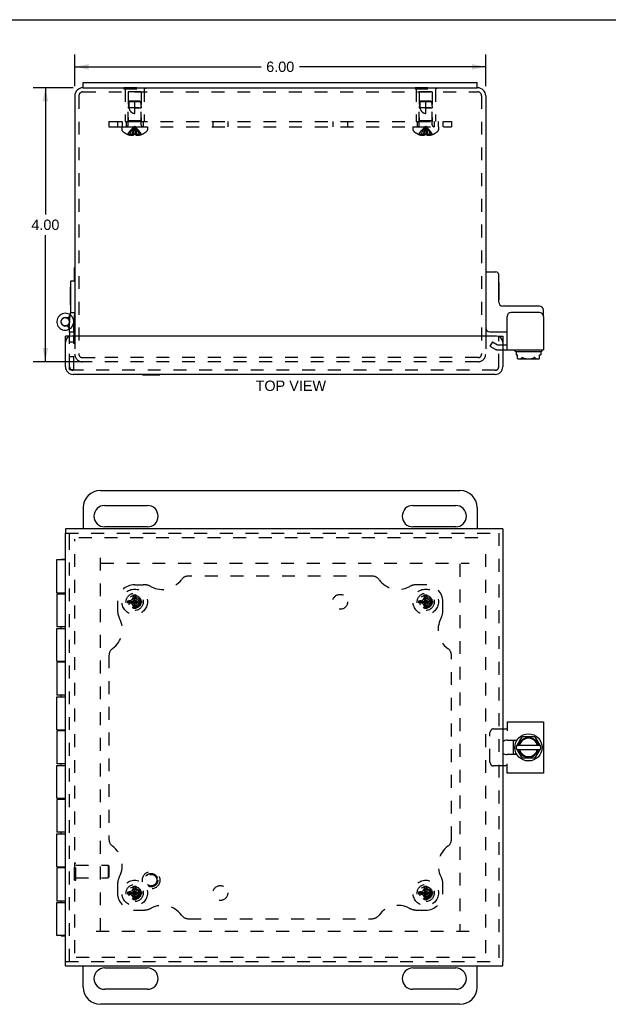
# Model space of a CAD drawing. Header units: inches. Extents: x 0 to 34.2, y 0 to 22.1.
# Tile 3 of 5: x 8.5 to 17.1, y 7.7 to 22.1. Entities that reach past the tile are written whole.
import ezdxf

# ---------------------------------------------------------------- set-up
doc = ezdxf.new("R2010")
doc.units = ezdxf.units.IN
doc.header["$LTSCALE"] = 1.878645
doc.header["$MEASUREMENT"] = 0
doc.linetypes.add('HIDDEN', pattern=[0.2, 0.1, -0.1])
doc.layers.get('0').update_dxf_attribs({"linetype": 'CONTINUOUS'})
for name, color, linetype in [('DEFAULT_2', 8, 'HIDDEN'), ('DIMENSIONS', 7, 'CONTINUOUS'), ('DOOR_ASSEMBLY', 7, 'CONTINUOUS'), ('SUBPANEL', 7, 'CONTINUOUS')]:
    doc.layers.add(name, color=color, linetype=linetype)
doc.styles.get("Standard").update_dxf_attribs({"font": 'arial.ttf'})
doc.dimstyles.new('DIMSTYLE_1', dxfattribs={"dimtxt": 0.150693, "dimasz": 0.200925, "dimexe": 0.09, "dimexo": 0.07, "dimgap": 0.0375, "dimtad": 0, "dimtih": 1, "dimtoh": 1, "dimzin": 4, "dimdsep": 46, "dimtxsty": 'Standard', "dimblk": '_FILLED', "dimblk1": '_FILLED', "dimblk2": '_FILLED', "dimcen": 0.09, "dimadec": 3, "dimazin": 1, "dimtfac": 1, "dimtdec": 3, "dimtofl": 0, "dimtmove": 0, "dimatfit": 3, "dimldrblk": '_FILLED', "dimfxl": 0, "dimtolj": 1, "dimtzin": 4, "dimarcsym": 0})

# ---------------------------------------------------------------- blocks, each defined once
blk = doc.blocks.new('_FILLED')
at = {"color": 0, "linetype": 'ByBlock'}
blk.add_solid([(0, 0), (-1, 0.2), (-1, -0.2)], dxfattribs=at)
blk = doc.blocks.new('*D4')
at = {"layer": 'DIMENSIONS', "color": 2, "linetype": 'Continuous'}
for p, q in [((9.267, 21.109), (8.679, 21.109)), ((8.859, 21.109), (8.859, 19.26)), ((8.859, 17.109), (8.859, 18.958)), ((9.497, 17.109), (8.679, 17.109))]:
    blk.add_line(p, q, dxfattribs=at)
at = {"layer": 'DIMENSIONS', "color": 2, "linetype": 'Continuous', "xscale": 0.2009246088, "yscale": 0.2009246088, "zscale": 0.2009246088}
for p, rotation in [((8.859, 21.109), 90), ((8.859, 17.109), 270)]:
    blk.add_blockref('_FILLED', p, dxfattribs=dict(at, rotation=rotation))
at = {"layer": 'DIMENSIONS', "color": 2, "linetype": 'Continuous', "insert": (8.859, 19.184), "char_height": 0.1507, "width": 0.40951, "attachment_point": 2, "line_spacing_factor": 0.9}
blk.add_mtext('4.00', dxfattribs=at)
blk = doc.blocks.new('*D10')
at = {"layer": 'DIMENSIONS', "color": 2, "linetype": 'Continuous'}
for p, q in [((9.288, 21.13), (9.288, 21.595)), ((15.288, 21.13), (15.288, 21.595)), ((9.288, 21.414), (12.008, 21.414)), ((15.288, 21.414), (12.568, 21.414))]:
    blk.add_line(p, q, dxfattribs=at)
at = {"layer": 'DIMENSIONS', "color": 2, "linetype": 'Continuous', "xscale": 0.2009246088, "yscale": 0.2009246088, "zscale": 0.2009246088, "rotation": 180}
blk.add_blockref('_FILLED', (9.288, 21.414), dxfattribs=at)
at = {"layer": 'DIMENSIONS', "color": 2, "linetype": 'Continuous', "xscale": 0.2009246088, "yscale": 0.2009246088, "zscale": 0.2009246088}
blk.add_blockref('_FILLED', (15.288, 21.414), dxfattribs=at)
at = {"layer": 'DIMENSIONS', "color": 2, "linetype": 'Continuous', "insert": (12.288, 21.49), "char_height": 0.1507, "width": 0.40951, "attachment_point": 2, "line_spacing_factor": 0.9}
blk.add_mtext('6.00', dxfattribs=at)

msp = doc.modelspace()

# ---------------------------------------------------------------- linework, layer by layer
at = {"color": 7, "linetype": 'Continuous'}
for p, q in [((0, 22.102), (34.157, 22.102)), ((9.413, 21.109), (9.413, 21.184)), ((15.163, 21.109), (15.163, 21.184)), ((9.413, 21.109), (15.163, 21.109)), ((9.284, 18.287), (9.284, 18.487)), ((9.284, 18.487), (9.288, 18.487)), ((15.298, 18.421), (15.438, 18.421)), ((15.478, 17.981), (15.478, 18.381)), ((15.483, 18.268), (15.478, 18.268)), ((15.483, 18.012), (15.483, 18.268)), ((15.483, 18.012), (15.478, 18.012)), ((16.072, 17.921), (15.538, 17.921)), ((16.132, 17.769), (16.132, 17.861)), ((15.348, 17.546), (15.601, 17.546)), ((15.538, 17.358), (15.601, 17.358)), ((15.715, 17.269), (15.715, 17.273)), ((15.725, 17.259), (16.101, 17.259)), ((15.734, 17.259), (15.734, 17.21)), ((16.092, 17.259), (16.092, 17.21)), ((16.111, 17.269), (16.111, 17.273)), ((15.734, 17.21), (15.751, 17.21)), ((15.751, 17.157), (15.751, 17.21)), ((16.054, 17.149), (15.772, 17.149)), ((16.075, 17.21), (16.092, 17.21)), ((16.075, 17.157), (16.075, 17.21)), ((9.663, 15.23), (14.913, 15.23)), ((9.413, 14.98), (9.413, 14.668)), ((9.725, 15.012), (10.35, 15.012)), ((14.225, 15.012), (14.85, 15.012)), ((15.163, 14.98), (15.163, 14.668)), ((10.35, 14.699), (9.725, 14.699)), ((14.85, 14.699), (14.225, 14.699)), ((15.694, 11.375), (15.694, 11.585)), ((15.735, 11.485), (15.82, 11.632)), ((15.751, 11.512), (16.075, 11.512)), ((15.828, 11.637), (15.997, 11.637)), ((16.006, 11.632), (16.091, 11.485)), ((15.82, 11.329), (15.735, 11.475)), ((15.751, 11.448), (16.075, 11.448)), ((16.091, 11.475), (16.006, 11.329)), ((15.997, 11.324), (15.828, 11.324)), ((9.413, 7.98), (9.413, 8.293)), ((9.725, 8.262), (10.35, 8.262)), ((14.225, 8.262), (14.85, 8.262)), ((15.163, 7.98), (15.163, 8.293)), ((10.35, 7.949), (9.725, 7.949)), ((14.85, 7.949), (14.225, 7.949)), ((14.913, 7.73), (9.663, 7.73))]:
    msp.add_line(p, q, dxfattribs=at)
at = {"color": 3, "linetype": 'Continuous'}
for p, q in [((9.413, 21.184), (15.163, 21.184)), ((9.288, 20.989), (9.288, 17.484)), ((9.413, 21.109), (9.408, 21.109)), ((15.168, 21.109), (15.163, 21.109)), ((15.288, 20.989), (15.288, 17.484)), ((16.072, 17.829), (15.661, 17.829)), ((15.601, 17.283), (15.601, 17.769)), ((16.132, 17.769), (16.132, 17.283)), ((15.538, 17.283), (16.132, 17.283)), ((15.601, 11.855), (16.132, 11.855)), ((15.601, 11.855), (15.601, 11.72)), ((16.132, 11.855), (16.132, 11.105)), ((15.538, 11.752), (15.601, 11.752)), ((15.603, 11.585), (15.745, 11.585)), ((15.745, 11.375), (15.603, 11.375)), ((15.601, 11.105), (15.601, 11.24)), ((15.601, 11.209), (15.538, 11.209)), ((16.132, 11.105), (15.601, 11.105))]:
    msp.add_line(p, q, dxfattribs=at)
at = {"color": 7, "linetype": 'Continuous'}
for points in [[(15.751, 17.157), (15.753, 17.156), (15.755, 17.155), (15.758, 17.155), (15.76, 17.154), (15.762, 17.154), (15.765, 17.153), (15.767, 17.153), (15.77, 17.153), (15.772, 17.153), (15.775, 17.152), (15.777, 17.152), (15.78, 17.152), (15.782, 17.153), (15.785, 17.153), (15.788, 17.153), (15.79, 17.153), (15.793, 17.154), (15.795, 17.154), (15.798, 17.155), (15.8, 17.156), (15.803, 17.157), (15.806, 17.158), (15.808, 17.159), (15.81, 17.161), (15.813, 17.162), (15.815, 17.164), (15.817, 17.166), (15.82, 17.169)], [(15.751, 17.157), (15.752, 17.156), (15.754, 17.155), (15.756, 17.154), (15.759, 17.153), (15.761, 17.152), (15.763, 17.151), (15.765, 17.15), (15.767, 17.15), (15.77, 17.149), (15.772, 17.149)], [(15.82, 17.169), (15.82, 17.17), (15.821, 17.17), (15.822, 17.17), (15.822, 17.171), (15.823, 17.171), (15.824, 17.171), (15.825, 17.17), (15.826, 17.17), (15.827, 17.17), (15.828, 17.169)], [(15.828, 17.169), (15.833, 17.166), (15.837, 17.164), (15.842, 17.162), (15.847, 17.16), (15.852, 17.159), (15.857, 17.158), (15.862, 17.156), (15.868, 17.156), (15.873, 17.155), (15.878, 17.154), (15.884, 17.154), (15.889, 17.153), (15.895, 17.153), (15.9, 17.153), (15.905, 17.152), (15.911, 17.152), (15.916, 17.152), (15.921, 17.152), (15.926, 17.153), (15.931, 17.153), (15.936, 17.153), (15.941, 17.153), (15.946, 17.154), (15.951, 17.154), (15.955, 17.155), (15.96, 17.156), (15.965, 17.157), (15.97, 17.158), (15.974, 17.159), (15.979, 17.161), (15.984, 17.162), (15.988, 17.164), (15.993, 17.166), (15.997, 17.169)], [(16.006, 17.169), (16.005, 17.17), (16.005, 17.17), (16.004, 17.17), (16.003, 17.171), (16.002, 17.171), (16.001, 17.171), (16.001, 17.17), (15.999, 17.17), (15.998, 17.17), (15.997, 17.169)], [(16.006, 17.169), (16.008, 17.166), (16.01, 17.164), (16.013, 17.162), (16.016, 17.16), (16.018, 17.159), (16.021, 17.157), (16.025, 17.156), (16.028, 17.155), (16.032, 17.154), (16.036, 17.153), (16.04, 17.153), (16.044, 17.152), (16.048, 17.152), (16.052, 17.152), (16.056, 17.153), (16.061, 17.153), (16.064, 17.154), (16.068, 17.155), (16.072, 17.156), (16.075, 17.157)], [(16.054, 17.149), (16.058, 17.15), (16.061, 17.151), (16.065, 17.152), (16.068, 17.153), (16.072, 17.155), (16.075, 17.157)]]:
    msp.add_lwpolyline(points, dxfattribs=at)
msp.add_circle((15.913, 11.48), 0.198, dxfattribs=at)
at = {"color": 3, "linetype": 'Continuous'}
for centre, radius, start, end in [((9.408, 20.989), 0.12, 90, 180), ((15.168, 20.989), 0.12, 0, 90), ((15.661, 17.769), 0.06, 90, 180), ((16.072, 17.769), 0.06, 0, 90), ((15.603, 11.48), 0.105, 90, 128.2859), ((15.603, 11.48), 0.105, 231.7141, 270)]:
    msp.add_arc(centre, radius, start, end, dxfattribs=at)
at = {"color": 7, "linetype": 'Continuous'}
for centre, radius, start, end in [((15.298, 18.411), 0.01, 90, 180), ((15.438, 18.381), 0.04, 0, 90), ((15.538, 17.981), 0.06, 180, 270), ((16.072, 17.861), 0.06, 0, 90), ((15.348, 17.606), 0.06, 180, 270), ((15.725, 17.273), 0.01, 90, 180), ((15.725, 17.269), 0.01, 180, 270), ((16.101, 17.273), 0.01, 0, 90), ((16.101, 17.269), 0.01, 270, 360), ((9.663, 14.98), 0.25, 90, 180), ((14.913, 14.98), 0.25, 0, 90), ((9.725, 14.855), 0.156, 90, 270), ((10.35, 14.855), 0.156, 270, 90), ((14.225, 14.855), 0.156, 90, 270), ((14.85, 14.855), 0.156, 270, 90), ((15.913, 11.48), 0.234, 153.3658, 158.9605), ((15.913, 11.48), 0.144, 12.7971, 167.2029), ((15.913, 11.48), 0.133, 13.922, 166.078), ((15.828, 11.627), 0.01, 90, 150), ((15.997, 11.627), 0.01, 30, 90), ((15.913, 11.48), 0.234, 201.0395, 206.6342), ((15.744, 11.48), 0.01, 150, 210), ((15.913, 11.48), 0.144, 192.7971, 347.2029), ((15.913, 11.48), 0.133, 193.922, 346.078), ((16.082, 11.48), 0.01, 330, 30), ((15.828, 11.334), 0.01, 210, 270), ((15.997, 11.334), 0.01, 270, 330), ((9.725, 8.105), 0.156, 90, 270), ((10.35, 8.105), 0.156, 270, 90), ((14.225, 8.105), 0.156, 90, 270), ((14.85, 8.105), 0.156, 270, 90), ((9.663, 7.98), 0.25, 180, 270), ((14.913, 7.98), 0.25, 270, 360)]:
    msp.add_arc(centre, radius, start, end, dxfattribs=at)
at = {"layer": 'DEFAULT_2', "color": 8, "linetype": 'HIDDEN'}
for p, q in [((9.348, 20.989), (9.348, 17.221)), ((9.408, 21.049), (15.168, 21.049)), ((10.007, 21.114), (10.007, 21.093)), ((10.007, 21.114), (10.319, 21.114)), ((10.007, 21.093), (10.319, 21.093)), ((10.023, 21.093), (10.023, 20.614)), ((10.068, 21.051), (10.068, 20.624)), ((10.258, 21.051), (10.068, 21.051)), ((10.163, 21.114), (10.163, 21.093)), ((10.258, 21.051), (10.258, 20.624)), ((10.303, 21.093), (10.303, 20.614)), ((10.319, 21.114), (10.319, 21.093)), ((14.257, 21.114), (14.257, 21.093)), ((14.257, 21.114), (14.569, 21.114)), ((14.257, 21.093), (14.569, 21.093)), ((14.273, 21.093), (14.273, 20.614)), ((14.318, 21.051), (14.318, 20.624)), ((14.508, 21.051), (14.318, 21.051)), ((14.413, 21.114), (14.413, 21.093)), ((14.508, 21.051), (14.508, 20.624)), ((14.553, 21.093), (14.553, 20.614)), ((14.569, 21.114), (14.569, 21.093)), ((15.228, 20.989), (15.228, 17.221)), ((10.078, 20.904), (10.069, 20.814)), ((10.089, 20.914), (10.078, 20.904)), ((10.248, 20.904), (10.078, 20.904)), ((10.237, 20.914), (10.089, 20.914)), ((10.163, 20.734), (10.163, 20.914)), ((10.237, 20.914), (10.248, 20.904)), ((10.248, 20.904), (10.257, 20.814)), ((14.328, 20.904), (14.319, 20.814)), ((14.339, 20.914), (14.328, 20.904)), ((14.498, 20.904), (14.328, 20.904)), ((14.487, 20.914), (14.339, 20.914)), ((14.413, 20.734), (14.413, 20.914)), ((14.487, 20.914), (14.498, 20.904)), ((14.498, 20.904), (14.507, 20.814)), ((10.069, 20.567), (10.069, 20.814)), ((10.069, 20.814), (10.091, 20.814)), ((10.069, 20.814), (10.069, 20.814)), ((10.163, 20.814), (10.257, 20.814)), ((10.251, 20.814), (10.248, 20.814)), ((10.257, 20.814), (10.256, 20.814)), ((10.257, 20.567), (10.257, 20.814)), ((14.319, 20.567), (14.319, 20.814)), ((14.319, 20.814), (14.329, 20.814)), ((14.319, 20.814), (14.319, 20.814)), ((14.352, 20.814), (14.327, 20.814)), ((14.413, 20.814), (14.507, 20.814)), ((14.485, 20.814), (14.479, 20.814)), ((14.507, 20.814), (14.506, 20.814)), ((14.507, 20.567), (14.507, 20.814)), ((10.023, 20.614), (10.303, 20.614)), ((10.068, 20.624), (10.058, 20.614)), ((10.258, 20.624), (10.068, 20.624)), ((10.258, 20.624), (10.268, 20.614)), ((14.273, 20.614), (14.553, 20.614)), ((14.318, 20.624), (14.308, 20.614)), ((14.508, 20.624), (14.318, 20.624)), ((14.508, 20.624), (14.518, 20.614)), ((9.976, 20.539), (9.976, 20.492)), ((9.976, 20.539), (10.349, 20.539)), ((10.064, 20.426), (10.063, 20.426)), ((10.065, 20.426), (10.064, 20.426)), ((10.147, 20.426), (10.065, 20.426)), ((10.094, 20.426), (10.094, 20.415)), ((10.128, 20.426), (10.128, 20.411)), ((10.147, 20.426), (10.149, 20.448)), ((10.147, 20.426), (10.147, 20.426)), ((10.147, 20.426), (10.147, 20.415)), ((10.171, 20.49), (10.169, 20.511)), ((10.174, 20.469), (10.171, 20.49)), ((10.176, 20.448), (10.174, 20.469)), ((10.178, 20.426), (10.176, 20.448)), ((10.178, 20.426), (10.178, 20.426)), ((10.178, 20.426), (10.178, 20.415)), ((10.261, 20.426), (10.178, 20.426)), ((10.198, 20.426), (10.198, 20.411)), ((10.231, 20.426), (10.231, 20.415)), ((10.261, 20.426), (10.262, 20.426)), ((10.262, 20.426), (10.262, 20.426)), ((10.349, 20.539), (10.349, 20.492)), ((14.226, 20.539), (14.226, 20.492)), ((14.226, 20.539), (14.599, 20.539)), ((14.314, 20.426), (14.313, 20.426)), ((14.315, 20.426), (14.314, 20.426)), ((14.397, 20.426), (14.315, 20.426)), ((14.344, 20.426), (14.344, 20.415)), ((14.378, 20.426), (14.378, 20.411)), ((14.397, 20.426), (14.399, 20.448)), ((14.397, 20.426), (14.397, 20.426)), ((14.397, 20.426), (14.402, 20.426)), ((14.397, 20.426), (14.397, 20.415)), ((14.408, 20.426), (14.402, 20.426)), ((14.408, 20.426), (14.413, 20.426)), ((14.421, 20.49), (14.419, 20.511)), ((14.424, 20.469), (14.421, 20.49)), ((14.423, 20.426), (14.428, 20.426)), ((14.426, 20.448), (14.424, 20.469)), ((14.428, 20.426), (14.426, 20.448)), ((14.511, 20.426), (14.428, 20.426)), ((14.428, 20.426), (14.428, 20.426)), ((14.428, 20.426), (14.428, 20.415)), ((14.448, 20.426), (14.448, 20.411)), ((14.481, 20.426), (14.481, 20.415)), ((14.512, 20.426), (14.511, 20.426)), ((14.512, 20.426), (14.512, 20.426)), ((14.599, 20.539), (14.599, 20.492)), ((9.288, 17.484), (9.288, 17.221)), ((15.288, 17.484), (15.288, 17.221)), ((15.388, 17.401), (15.351, 17.336)), ((15.388, 17.401), (15.462, 17.358)), ((15.351, 17.336), (15.425, 17.293)), ((15.462, 17.358), (15.538, 17.358)), ((15.462, 17.283), (15.538, 17.283)), ((9.4, 17.169), (9.638, 17.169)), ((15.176, 17.109), (9.4, 17.109)), ((15.176, 17.169), (9.638, 17.169)), ((9.288, 8.478), (9.288, 14.521)), ((9.348, 14.543), (15.266, 14.543)), ((15.288, 8.478), (15.288, 14.483)), ((9.663, 8.801), (9.663, 14.304)), ((9.671, 14.168), (15.049, 14.168)), ((14.913, 14.16), (14.913, 8.801)), ((10.128, 13.64), (10.147, 13.674)), ((10.147, 13.506), (10.178, 13.705)), ((10.147, 13.704), (10.147, 13.705)), ((10.178, 13.506), (10.147, 13.705)), ((10.147, 13.674), (10.147, 13.704)), ((10.147, 13.537), (10.178, 13.674)), ((10.178, 13.537), (10.147, 13.674)), ((10.178, 13.705), (10.178, 13.704)), ((10.178, 13.704), (10.178, 13.674)), ((10.178, 13.674), (10.198, 13.64)), ((14.378, 13.64), (14.397, 13.674)), ((14.397, 13.704), (14.397, 13.705)), ((14.397, 13.506), (14.428, 13.705)), ((14.428, 13.506), (14.397, 13.705)), ((14.397, 13.674), (14.397, 13.704)), ((14.397, 13.537), (14.428, 13.674)), ((14.428, 13.537), (14.397, 13.674)), ((14.428, 13.705), (14.428, 13.704)), ((14.428, 13.704), (14.428, 13.674)), ((14.428, 13.674), (14.448, 13.64)), ((10.064, 13.621), (10.262, 13.59)), ((10.064, 13.621), (10.065, 13.621)), ((10.064, 13.59), (10.262, 13.621)), ((10.065, 13.59), (10.064, 13.59)), ((10.065, 13.621), (10.094, 13.621)), ((10.094, 13.59), (10.065, 13.59)), ((10.163, 13.605), (10.089, 13.605)), ((10.094, 13.621), (10.128, 13.64)), ((10.094, 13.621), (10.231, 13.59)), ((10.094, 13.59), (10.231, 13.621)), ((10.128, 13.57), (10.094, 13.59)), ((10.128, 13.57), (10.198, 13.64)), ((10.198, 13.57), (10.128, 13.64)), ((10.147, 13.537), (10.128, 13.57)), ((10.147, 13.507), (10.147, 13.537)), ((10.163, 13.511), (10.163, 13.605)), ((10.198, 13.57), (10.178, 13.537)), ((10.178, 13.537), (10.178, 13.507)), ((10.198, 13.64), (10.231, 13.621)), ((10.231, 13.59), (10.198, 13.57)), ((10.231, 13.621), (10.261, 13.621)), ((10.261, 13.59), (10.231, 13.59)), ((10.261, 13.621), (10.262, 13.621)), ((10.262, 13.59), (10.261, 13.59)), ((14.314, 13.59), (14.512, 13.621)), ((14.314, 13.621), (14.315, 13.621)), ((14.314, 13.621), (14.512, 13.59)), ((14.315, 13.59), (14.314, 13.59)), ((14.315, 13.621), (14.344, 13.621)), ((14.344, 13.59), (14.315, 13.59)), ((14.413, 13.605), (14.339, 13.605)), ((14.344, 13.621), (14.378, 13.64)), ((14.344, 13.59), (14.481, 13.621)), ((14.344, 13.621), (14.481, 13.59)), ((14.378, 13.57), (14.344, 13.59)), ((14.378, 13.57), (14.448, 13.64)), ((14.448, 13.57), (14.378, 13.64)), ((14.397, 13.537), (14.378, 13.57)), ((14.397, 13.507), (14.397, 13.537)), ((14.413, 13.511), (14.413, 13.605)), ((14.448, 13.57), (14.428, 13.537)), ((14.428, 13.537), (14.428, 13.507)), ((14.448, 13.64), (14.481, 13.621)), ((14.481, 13.59), (14.448, 13.57)), ((14.481, 13.621), (14.511, 13.621)), ((14.511, 13.59), (14.481, 13.59)), ((14.511, 13.621), (14.512, 13.621)), ((14.512, 13.59), (14.511, 13.59)), ((10.147, 13.506), (10.147, 13.507)), ((10.178, 13.507), (10.178, 13.506)), ((14.397, 13.506), (14.397, 13.507)), ((14.428, 13.507), (14.428, 13.506)), ((15.351, 11.269), (15.351, 11.692)), ((15.403, 11.752), (15.538, 11.752)), ((15.538, 11.209), (15.403, 11.209)), ((9.284, 9.54), (9.284, 9.796)), ((9.284, 9.796), (9.302, 9.796)), ((9.302, 9.54), (9.302, 9.796)), ((9.302, 9.762), (9.774, 9.762)), ((9.784, 9.752), (9.774, 9.762)), ((9.774, 9.762), (9.774, 9.574)), ((9.784, 9.752), (9.784, 9.584)), ((9.284, 9.54), (9.302, 9.54)), ((9.302, 9.574), (9.774, 9.574)), ((9.784, 9.584), (9.774, 9.574)), ((10.064, 9.371), (10.262, 9.34)), ((10.064, 9.34), (10.262, 9.371)), ((10.064, 9.371), (10.065, 9.371)), ((10.065, 9.371), (10.094, 9.371)), ((10.163, 9.355), (10.089, 9.355)), ((10.094, 9.371), (10.128, 9.39)), ((10.094, 9.371), (10.231, 9.34)), ((10.094, 9.34), (10.231, 9.371)), ((10.128, 9.39), (10.147, 9.424)), ((10.198, 9.32), (10.128, 9.39)), ((10.128, 9.32), (10.198, 9.39)), ((10.178, 9.256), (10.147, 9.455)), ((10.147, 9.454), (10.147, 9.455)), ((10.147, 9.256), (10.178, 9.455)), ((10.147, 9.424), (10.147, 9.454)), ((10.178, 9.287), (10.147, 9.424)), ((10.147, 9.287), (10.178, 9.424)), ((10.163, 9.261), (10.163, 9.355)), ((10.178, 9.455), (10.178, 9.454)), ((10.178, 9.454), (10.178, 9.424)), ((10.178, 9.424), (10.198, 9.39)), ((10.198, 9.39), (10.231, 9.371)), ((10.231, 9.371), (10.261, 9.371)), ((10.261, 9.371), (10.262, 9.371)), ((14.314, 9.34), (14.512, 9.371)), ((14.314, 9.371), (14.315, 9.371)), ((14.314, 9.371), (14.512, 9.34)), ((14.315, 9.371), (14.344, 9.371)), ((14.413, 9.355), (14.339, 9.355)), ((14.344, 9.371), (14.378, 9.39)), ((14.344, 9.34), (14.481, 9.371)), ((14.344, 9.371), (14.481, 9.34)), ((14.378, 9.39), (14.397, 9.424)), ((14.378, 9.39), (14.448, 9.32)), ((14.378, 9.32), (14.448, 9.39)), ((14.428, 9.256), (14.397, 9.455)), ((14.397, 9.454), (14.397, 9.455)), ((14.397, 9.256), (14.428, 9.455)), ((14.397, 9.424), (14.397, 9.454)), ((14.428, 9.287), (14.397, 9.424)), ((14.397, 9.287), (14.428, 9.424)), ((14.413, 9.261), (14.413, 9.355)), ((14.428, 9.455), (14.428, 9.454)), ((14.428, 9.454), (14.428, 9.424)), ((14.428, 9.424), (14.448, 9.39)), ((14.448, 9.39), (14.481, 9.371)), ((14.481, 9.371), (14.511, 9.371)), ((14.511, 9.371), (14.512, 9.371)), ((10.065, 9.34), (10.064, 9.34)), ((10.094, 9.34), (10.065, 9.34)), ((10.128, 9.32), (10.094, 9.34)), ((10.147, 9.287), (10.128, 9.32)), ((10.147, 9.257), (10.147, 9.287)), ((10.147, 9.256), (10.147, 9.257)), ((10.198, 9.32), (10.178, 9.287)), ((10.178, 9.287), (10.178, 9.257)), ((10.178, 9.257), (10.178, 9.256)), ((10.231, 9.34), (10.198, 9.32)), ((10.261, 9.34), (10.231, 9.34)), ((10.262, 9.34), (10.261, 9.34)), ((14.315, 9.34), (14.314, 9.34)), ((14.344, 9.34), (14.315, 9.34)), ((14.378, 9.32), (14.344, 9.34)), ((14.397, 9.287), (14.378, 9.32)), ((14.397, 9.257), (14.397, 9.287)), ((14.397, 9.256), (14.397, 9.257)), ((14.448, 9.32), (14.428, 9.287)), ((14.428, 9.287), (14.428, 9.257)), ((14.428, 9.257), (14.428, 9.256)), ((14.481, 9.34), (14.448, 9.32)), ((14.511, 9.34), (14.481, 9.34)), ((14.512, 9.34), (14.511, 9.34)), ((15.049, 8.793), (9.527, 8.793)), ((9.31, 8.418), (15.266, 8.418))]:
    msp.add_line(p, q, dxfattribs=at)
for points in [[(10.078, 20.904), (10.077, 20.892), (10.076, 20.881), (10.076, 20.869), (10.076, 20.857), (10.076, 20.846), (10.076, 20.835), (10.077, 20.824), (10.079, 20.814)], [(10.078, 20.904), (10.081, 20.907), (10.084, 20.909), (10.086, 20.912)], [(14.328, 20.904), (14.327, 20.892), (14.326, 20.881), (14.326, 20.869), (14.326, 20.857), (14.326, 20.846), (14.326, 20.835), (14.327, 20.824), (14.329, 20.814)], [(14.328, 20.904), (14.331, 20.907), (14.334, 20.909), (14.336, 20.912)], [(10.079, 20.814), (10.081, 20.806), (10.083, 20.8), (10.086, 20.793), (10.088, 20.787), (10.091, 20.782), (10.094, 20.776), (10.097, 20.772), (10.1, 20.767), (10.103, 20.763), (10.106, 20.76), (10.109, 20.757), (10.112, 20.754), (10.116, 20.751), (10.119, 20.748), (10.122, 20.746), (10.125, 20.744), (10.129, 20.742), (10.132, 20.741), (10.136, 20.739), (10.139, 20.738), (10.143, 20.737), (10.147, 20.736), (10.151, 20.735), (10.155, 20.734), (10.159, 20.734), (10.163, 20.734)], [(10.223, 20.814), (10.109, 20.814), (10.102, 20.814), (10.096, 20.814), (10.091, 20.814)], [(14.329, 20.814), (14.331, 20.806), (14.333, 20.8), (14.336, 20.793), (14.338, 20.787), (14.341, 20.782), (14.344, 20.776), (14.347, 20.772), (14.35, 20.767), (14.353, 20.763), (14.356, 20.76), (14.359, 20.757), (14.362, 20.754), (14.366, 20.751), (14.369, 20.748), (14.372, 20.746), (14.375, 20.744), (14.379, 20.742), (14.382, 20.741), (14.386, 20.739), (14.389, 20.738), (14.393, 20.737), (14.397, 20.736), (14.401, 20.735), (14.405, 20.734), (14.409, 20.734), (14.413, 20.734)], [(14.473, 20.814), (14.467, 20.814), (14.352, 20.814)], [(10.064, 20.426), (10.077, 20.448), (10.092, 20.469), (10.108, 20.49), (10.125, 20.511), (10.143, 20.53), (10.163, 20.55)], [(10.094, 20.426), (10.104, 20.448), (10.114, 20.469), (10.125, 20.49), (10.137, 20.511), (10.149, 20.53), (10.163, 20.55)], [(10.128, 20.411), (10.124, 20.411), (10.12, 20.411), (10.116, 20.412), (10.112, 20.412), (10.107, 20.413), (10.103, 20.414), (10.099, 20.414), (10.094, 20.415)], [(10.128, 20.426), (10.133, 20.448), (10.138, 20.469), (10.144, 20.49), (10.15, 20.511), (10.156, 20.53), (10.163, 20.55)], [(10.147, 20.415), (10.145, 20.415), (10.142, 20.414), (10.14, 20.413), (10.138, 20.412), (10.135, 20.412), (10.133, 20.411), (10.13, 20.411), (10.128, 20.411)], [(10.178, 20.426), (10.173, 20.426), (10.168, 20.426), (10.163, 20.426), (10.158, 20.426), (10.152, 20.426), (10.147, 20.426)], [(10.149, 20.448), (10.152, 20.469), (10.154, 20.49), (10.157, 20.511), (10.16, 20.53), (10.163, 20.55)], [(10.152, 20.469), (10.154, 20.49), (10.157, 20.511), (10.16, 20.53), (10.163, 20.55)], [(10.169, 20.511), (10.166, 20.53), (10.163, 20.55)], [(10.169, 20.511), (10.166, 20.53), (10.163, 20.55)], [(10.198, 20.426), (10.193, 20.448), (10.188, 20.469), (10.182, 20.49), (10.176, 20.511), (10.17, 20.53), (10.163, 20.55)], [(10.231, 20.426), (10.222, 20.448), (10.212, 20.469), (10.201, 20.49), (10.189, 20.511), (10.176, 20.53), (10.163, 20.55)], [(10.262, 20.426), (10.248, 20.448), (10.234, 20.469), (10.218, 20.49), (10.2, 20.511), (10.182, 20.53), (10.163, 20.55)], [(10.198, 20.411), (10.195, 20.411), (10.193, 20.411), (10.19, 20.412), (10.188, 20.412), (10.186, 20.413), (10.183, 20.414), (10.181, 20.415), (10.178, 20.415)], [(10.231, 20.415), (10.227, 20.414), (10.222, 20.414), (10.218, 20.413), (10.214, 20.412), (10.21, 20.412), (10.206, 20.411), (10.202, 20.411), (10.198, 20.411)], [(14.314, 20.426), (14.327, 20.448), (14.342, 20.469), (14.358, 20.49), (14.375, 20.511), (14.393, 20.53), (14.413, 20.55)], [(14.344, 20.426), (14.354, 20.448), (14.364, 20.469), (14.375, 20.49), (14.387, 20.511), (14.399, 20.53), (14.413, 20.55)], [(14.378, 20.411), (14.374, 20.411), (14.37, 20.411), (14.366, 20.412), (14.362, 20.412), (14.357, 20.413), (14.353, 20.414), (14.349, 20.414), (14.344, 20.415)], [(14.378, 20.426), (14.383, 20.448), (14.388, 20.469), (14.394, 20.49), (14.4, 20.511), (14.406, 20.53), (14.413, 20.55)], [(14.397, 20.415), (14.395, 20.415), (14.392, 20.414), (14.39, 20.413), (14.388, 20.412), (14.385, 20.412), (14.383, 20.411), (14.38, 20.411), (14.378, 20.411)], [(14.399, 20.448), (14.402, 20.469), (14.404, 20.49), (14.407, 20.511), (14.41, 20.53), (14.413, 20.55)], [(14.402, 20.469), (14.404, 20.49), (14.407, 20.511), (14.41, 20.53), (14.413, 20.55)], [(14.448, 20.426), (14.443, 20.448), (14.438, 20.469), (14.432, 20.49), (14.426, 20.511), (14.42, 20.53), (14.413, 20.55)], [(14.419, 20.511), (14.416, 20.53), (14.413, 20.55)], [(14.419, 20.511), (14.416, 20.53), (14.413, 20.55)], [(14.512, 20.426), (14.498, 20.448), (14.484, 20.469), (14.468, 20.49), (14.45, 20.511), (14.432, 20.53), (14.413, 20.55)], [(14.481, 20.426), (14.472, 20.448), (14.462, 20.469), (14.451, 20.49), (14.439, 20.511), (14.426, 20.53), (14.413, 20.55)], [(14.423, 20.426), (14.418, 20.426), (14.413, 20.426)], [(14.448, 20.411), (14.445, 20.411), (14.443, 20.411), (14.44, 20.412), (14.438, 20.412), (14.436, 20.413), (14.433, 20.414), (14.431, 20.415), (14.428, 20.415)], [(14.481, 20.415), (14.477, 20.414), (14.472, 20.414), (14.468, 20.413), (14.464, 20.412), (14.46, 20.412), (14.456, 20.411), (14.452, 20.411), (14.448, 20.411)], [(10.147, 13.705), (10.152, 13.705), (10.158, 13.705), (10.163, 13.705), (10.168, 13.705), (10.173, 13.705), (10.178, 13.705)], [(14.397, 13.705), (14.402, 13.705), (14.408, 13.705), (14.413, 13.705), (14.418, 13.705), (14.423, 13.705), (14.428, 13.705)], [(10.063, 13.605), (10.063, 13.608), (10.063, 13.611), (10.063, 13.613), (10.063, 13.616), (10.063, 13.618), (10.064, 13.621)], [(10.064, 13.59), (10.063, 13.592), (10.063, 13.595), (10.063, 13.598), (10.063, 13.6), (10.063, 13.603), (10.063, 13.605)], [(10.078, 13.602), (10.077, 13.598), (10.076, 13.594), (10.076, 13.589), (10.076, 13.584), (10.076, 13.579), (10.076, 13.574), (10.077, 13.569), (10.079, 13.563)], [(10.078, 13.602), (10.081, 13.603), (10.084, 13.604), (10.086, 13.605), (10.089, 13.605)], [(10.262, 13.621), (10.262, 13.618), (10.262, 13.616), (10.262, 13.613), (10.262, 13.611), (10.262, 13.608), (10.262, 13.605)], [(10.262, 13.605), (10.262, 13.603), (10.262, 13.6), (10.262, 13.598), (10.262, 13.595), (10.262, 13.592), (10.262, 13.59)], [(14.313, 13.605), (14.313, 13.608), (14.313, 13.611), (14.313, 13.613), (14.313, 13.616), (14.313, 13.618), (14.314, 13.621)], [(14.314, 13.59), (14.313, 13.592), (14.313, 13.595), (14.313, 13.598), (14.313, 13.6), (14.313, 13.603), (14.313, 13.605)], [(14.328, 13.602), (14.327, 13.598), (14.326, 13.594), (14.326, 13.589), (14.326, 13.584), (14.326, 13.579), (14.326, 13.574), (14.327, 13.569), (14.329, 13.563)], [(14.328, 13.602), (14.331, 13.603), (14.334, 13.604), (14.336, 13.605), (14.339, 13.605)], [(14.512, 13.621), (14.512, 13.618), (14.512, 13.616), (14.512, 13.613), (14.512, 13.611), (14.512, 13.608), (14.512, 13.605)], [(14.512, 13.605), (14.512, 13.603), (14.512, 13.6), (14.512, 13.598), (14.512, 13.595), (14.512, 13.592), (14.512, 13.59)], [(10.178, 13.506), (10.173, 13.506), (10.168, 13.506), (10.163, 13.506), (10.158, 13.506), (10.152, 13.506), (10.147, 13.506)], [(14.428, 13.506), (14.423, 13.506), (14.418, 13.506), (14.413, 13.506), (14.408, 13.506), (14.402, 13.506), (14.397, 13.506)], [(15.403, 11.752), (15.397, 11.751), (15.391, 11.75), (15.385, 11.748), (15.38, 11.746), (15.375, 11.742), (15.37, 11.738), (15.366, 11.734), (15.362, 11.729), (15.359, 11.723), (15.356, 11.718), (15.353, 11.711), (15.352, 11.705), (15.351, 11.698), (15.351, 11.692)], [(15.351, 11.269), (15.351, 11.262), (15.352, 11.256), (15.353, 11.249), (15.356, 11.243), (15.359, 11.237), (15.362, 11.232), (15.366, 11.227), (15.37, 11.222), (15.375, 11.218), (15.38, 11.215), (15.385, 11.213), (15.391, 11.211), (15.397, 11.21), (15.403, 11.209)], [(10.063, 9.355), (10.063, 9.358), (10.063, 9.361), (10.063, 9.363), (10.063, 9.366), (10.063, 9.368), (10.064, 9.371)], [(10.064, 9.34), (10.063, 9.342), (10.063, 9.345), (10.063, 9.348), (10.063, 9.35), (10.063, 9.353), (10.063, 9.355)], [(10.078, 9.352), (10.077, 9.348), (10.076, 9.344), (10.076, 9.339), (10.076, 9.334), (10.076, 9.329), (10.076, 9.324), (10.077, 9.319), (10.079, 9.313)], [(10.078, 9.352), (10.081, 9.353), (10.084, 9.354), (10.086, 9.355), (10.089, 9.355)], [(10.147, 9.455), (10.152, 9.455), (10.158, 9.455), (10.163, 9.455), (10.168, 9.455), (10.173, 9.455), (10.178, 9.455)], [(10.262, 9.371), (10.262, 9.368), (10.262, 9.366), (10.262, 9.363), (10.262, 9.361), (10.262, 9.358), (10.262, 9.355)], [(10.262, 9.355), (10.262, 9.353), (10.262, 9.35), (10.262, 9.348), (10.262, 9.345), (10.262, 9.342), (10.262, 9.34)], [(14.313, 9.355), (14.313, 9.358), (14.313, 9.361), (14.313, 9.363), (14.313, 9.366), (14.313, 9.368), (14.314, 9.371)], [(14.314, 9.34), (14.313, 9.342), (14.313, 9.345), (14.313, 9.348), (14.313, 9.35), (14.313, 9.353), (14.313, 9.355)], [(14.328, 9.352), (14.327, 9.348), (14.326, 9.344), (14.326, 9.339), (14.326, 9.334), (14.326, 9.329), (14.326, 9.324), (14.327, 9.319), (14.329, 9.313)], [(14.328, 9.352), (14.331, 9.353), (14.334, 9.354), (14.336, 9.355), (14.339, 9.355)], [(14.397, 9.455), (14.402, 9.455), (14.408, 9.455), (14.413, 9.455), (14.418, 9.455), (14.423, 9.455), (14.428, 9.455)], [(14.512, 9.371), (14.512, 9.368), (14.512, 9.366), (14.512, 9.363), (14.512, 9.361), (14.512, 9.358), (14.512, 9.355)], [(14.512, 9.355), (14.512, 9.353), (14.512, 9.35), (14.512, 9.348), (14.512, 9.345), (14.512, 9.342), (14.512, 9.34)], [(10.178, 9.256), (10.173, 9.256), (10.168, 9.256), (10.163, 9.256), (10.158, 9.256), (10.152, 9.256), (10.147, 9.256)], [(14.428, 9.256), (14.423, 9.256), (14.418, 9.256), (14.413, 9.256), (14.408, 9.256), (14.402, 9.256), (14.397, 9.256)]]:
    msp.add_lwpolyline(points, dxfattribs=at)
for centre, radius in [((10.163, 13.605), 0.186), ((10.163, 13.605), 0.094), ((14.413, 13.605), 0.186), ((14.413, 13.605), 0.094), ((10.163, 9.355), 0.186), ((14.413, 9.355), 0.186), ((10.163, 9.355), 0.094), ((14.413, 9.355), 0.094)]:
    msp.add_circle(centre, radius, dxfattribs=at)
for centre, radius, start, end in [((9.408, 20.989), 0.06, 90, 180), ((15.168, 20.989), 0.06, 0, 90), ((10.041, 20.567), 0.0282, 270, 360), ((10.285, 20.567), 0.0282, 180, 270), ((14.291, 20.567), 0.0282, 270, 360), ((14.535, 20.567), 0.0282, 180, 270), ((9.996, 20.492), 0.02, 180, 226.4862), ((10.163, 20.668), 0.262, 226.4862, 247.6643), ((10.163, 20.668), 0.261, 247.9106, 254.8059), ((10.163, 20.668), 0.261, 285.1941, 292.0894), ((10.163, 20.668), 0.262, 292.3357, 313.5138), ((10.329, 20.492), 0.02, 313.5138, 360), ((14.246, 20.492), 0.02, 180, 226.4862), ((14.413, 20.668), 0.262, 226.4862, 247.6643), ((14.413, 20.668), 0.261, 247.9106, 254.8059), ((14.413, 20.668), 0.261, 285.1941, 292.0894), ((14.413, 20.668), 0.262, 292.3357, 313.5138), ((14.579, 20.492), 0.02, 313.5138, 360), ((15.462, 17.358), 0.075, 240, 270), ((9.4, 17.221), 0.112, 180, 270), ((9.4, 17.221), 0.052, 180, 270), ((15.176, 17.221), 0.112, 270, 360), ((15.176, 17.221), 0.052, 270, 360), ((10.163, 13.605), 0.085, 270, 182.1618), ((10.163, 13.605), 0.074, 270, 180), ((14.413, 13.605), 0.085, 270, 182.1618), ((14.413, 13.605), 0.074, 270, 180), ((10.163, 9.355), 0.085, 270, 182.1618), ((10.163, 9.355), 0.074, 270, 180), ((14.413, 9.355), 0.085, 270, 182.1618), ((14.413, 9.355), 0.074, 270, 180)]:
    msp.add_arc(centre, radius, start, end, dxfattribs=at)
at = {"layer": 'DOOR_ASSEMBLY', "color": 7, "linetype": 'Continuous'}
for p, q in [((9.228, 18.287), (9.228, 17.824)), ((9.288, 18.287), (9.228, 18.287)), ((9.288, 18.287), (9.288, 17.824)), ((9.224, 17.941), (9.224, 18.197)), ((9.224, 18.197), (9.228, 18.197)), ((9.213, 17.686), (9.227, 17.824)), ((9.224, 17.941), (9.228, 17.941)), ((9.288, 17.824), (9.228, 17.824)), ((9.22, 17.794), (9.186, 17.745)), ((9.213, 17.541), (9.213, 17.587)), ((9.213, 17.541), (9.213, 17.484)), ((9.273, 17.541), (9.213, 17.541)), ((9.213, 17.484), (9.153, 17.484)), ((15.478, 17.484), (15.538, 17.484)), ((10.275, 16.919), (10.275, 16.924)), ((10.275, 16.919), (10.531, 16.919)), ((10.531, 16.919), (10.531, 16.924)), ((9.153, 14.668), (9.153, 14.608)), ((15.538, 14.668), (15.538, 14.608)), ((9.089, 14.225), (9.089, 14.23)), ((9.089, 14.23), (9.153, 14.23)), ((9.089, 13.722), (9.089, 13.738)), ((9.089, 13.218), (9.089, 13.242)), ((9.089, 12.722), (9.089, 12.738)), ((9.089, 12.218), (9.089, 12.242)), ((9.089, 11.722), (9.089, 11.738)), ((9.089, 11.218), (9.089, 11.242)), ((9.089, 10.722), (9.089, 10.738)), ((9.089, 10.218), (9.089, 10.242)), ((9.089, 9.722), (9.089, 9.738)), ((9.089, 9.218), (9.089, 9.238)), ((9.089, 8.73), (9.089, 8.735)), ((9.089, 8.73), (9.153, 8.73)), ((9.153, 8.293), (9.153, 8.353)), ((15.538, 8.293), (15.538, 8.353))]:
    msp.add_line(p, q, dxfattribs=at)
at = {"layer": 'DOOR_ASSEMBLY', "color": 8, "linetype": 'HIDDEN'}
for p, q in [((9.213, 17.587), (9.213, 17.693)), ((9.273, 17.686), (9.273, 17.692)), ((9.209, 17.584), (9.18, 17.637)), ((9.273, 17.541), (9.213, 17.541)), ((9.213, 17.036), (9.213, 17.484)), ((9.213, 16.997), (9.213, 17.484)), ((9.273, 17.397), (9.213, 17.397)), ((9.273, 16.997), (9.273, 17.484)), ((15.478, 17.036), (15.478, 17.484)), ((9.213, 17.187), (9.273, 17.187)), ((9.213, 17.184), (9.273, 17.184)), ((9.213, 16.997), (9.273, 16.997)), ((15.426, 16.984), (9.265, 16.984)), ((9.153, 14.608), (15.538, 14.608)), ((9.213, 8.353), (9.213, 14.608)), ((9.213, 14.41), (9.213, 14.6)), ((15.478, 14.608), (15.478, 8.353)), ((9.153, 8.353), (15.538, 8.353))]:
    msp.add_line(p, q, dxfattribs=at)
at = {"layer": 'DOOR_ASSEMBLY', "color": 3, "linetype": 'Continuous'}
for p, q in [((9.273, 17.68), (9.287, 17.819)), ((9.273, 17.541), (9.273, 17.686)), ((9.273, 17.541), (9.273, 17.484)), ((9.153, 17.036), (9.153, 17.484)), ((15.448, 17.484), (9.243, 17.484)), ((15.538, 17.484), (15.538, 17.036)), ((15.426, 16.924), (9.265, 16.924)), ((15.538, 14.668), (9.153, 14.668)), ((9.153, 8.353), (9.153, 14.608)), ((15.538, 14.608), (15.538, 8.353)), ((9.027, 13.738), (9.027, 14.225)), ((9.027, 14.225), (9.153, 14.225)), ((9.027, 13.738), (9.153, 13.738)), ((9.027, 13.722), (9.027, 13.242)), ((9.027, 13.722), (9.153, 13.722)), ((9.153, 13.242), (9.027, 13.242)), ((9.027, 12.738), (9.027, 13.218)), ((9.027, 13.218), (9.153, 13.218)), ((9.027, 12.738), (9.153, 12.738)), ((9.027, 12.722), (9.027, 12.242)), ((9.153, 12.722), (9.027, 12.722)), ((9.153, 12.242), (9.027, 12.242)), ((9.027, 11.738), (9.027, 12.218)), ((9.027, 12.218), (9.153, 12.218)), ((9.027, 11.738), (9.153, 11.738)), ((9.027, 11.722), (9.027, 11.242)), ((9.153, 11.722), (9.027, 11.722)), ((9.153, 11.242), (9.027, 11.242)), ((9.027, 10.738), (9.027, 11.218)), ((9.027, 11.218), (9.153, 11.218)), ((9.027, 10.738), (9.153, 10.738)), ((9.027, 10.722), (9.027, 10.242)), ((9.153, 10.722), (9.027, 10.722)), ((9.153, 10.242), (9.027, 10.242)), ((9.027, 9.738), (9.027, 10.218)), ((9.027, 10.218), (9.153, 10.218)), ((9.027, 9.738), (9.153, 9.738)), ((9.027, 9.722), (9.027, 9.238)), ((9.153, 9.722), (9.027, 9.722)), ((9.153, 9.238), (9.027, 9.238)), ((9.027, 8.735), (9.027, 9.218)), ((9.027, 9.218), (9.153, 9.218)), ((9.153, 8.735), (9.027, 8.735)), ((9.153, 8.293), (15.538, 8.293))]:
    msp.add_line(p, q, dxfattribs=at)
at = {"layer": 'DOOR_ASSEMBLY', "color": 7, "linetype": 'Continuous'}
msp.add_circle((9.15, 17.693), 0.0615, dxfattribs=at)
at = {"layer": 'DOOR_ASSEMBLY', "color": 8, "linetype": 'HIDDEN'}
for radius in [0.128, 0.0981, 0.094, 0.084]:
    msp.add_circle((10.403, 9.543), radius, dxfattribs=at)
at = {"layer": 'DOOR_ASSEMBLY', "color": 3, "linetype": 'Continuous'}
for centre, radius, start, end in [((9.198, 17.829), 0.09, 354, 356.9958), ((9.15, 17.693), 0.123, 53.1705, 354), ((9.243, 17.394), 0.09, 90, 180), ((15.448, 17.394), 0.09, 0, 90), ((9.265, 17.036), 0.112, 180, 270), ((15.426, 17.036), 0.112, 270, 360)]:
    msp.add_arc(centre, radius, start, end, dxfattribs=at)
at = {"layer": 'DOOR_ASSEMBLY', "color": 7, "linetype": 'Continuous'}
msp.add_arc((9.15, 17.693), 0.063, 359.9, 354, dxfattribs=at)
at = {"layer": 'DOOR_ASSEMBLY', "color": 8, "linetype": 'HIDDEN'}
for centre, radius, start, end in [((9.15, 17.693), 0.123, 359.9, 53.1705), ((9.265, 17.036), 0.052, 180, 270), ((15.426, 17.036), 0.052, 270, 360)]:
    msp.add_arc(centre, radius, start, end, dxfattribs=at)
at = {"layer": 'SUBPANEL', "color": 8, "linetype": 'HIDDEN'}
for p, q in [((9.788, 20.614), (9.788, 20.539)), ((9.788, 20.614), (14.788, 20.614)), ((9.913, 20.614), (9.913, 20.539)), ((9.982, 20.614), (9.982, 20.539)), ((10.038, 20.614), (10.038, 20.539)), ((10.288, 20.614), (10.288, 20.539)), ((11.304, 20.614), (11.304, 20.539)), ((11.522, 20.614), (11.522, 20.539)), ((13.054, 20.614), (13.054, 20.539)), ((13.272, 20.614), (13.272, 20.539)), ((14.288, 20.614), (14.288, 20.539)), ((14.538, 20.614), (14.538, 20.539)), ((14.594, 20.614), (14.594, 20.539)), ((14.663, 20.614), (14.663, 20.539)), ((14.788, 20.614), (14.788, 20.539)), ((9.788, 20.539), (14.788, 20.539)), ((13.63, 13.98), (10.946, 13.98)), ((10.163, 13.855), (10.288, 13.855)), ((14.413, 13.855), (14.288, 13.855)), ((9.913, 13.605), (9.913, 13.48)), ((14.663, 13.48), (14.663, 13.605)), ((9.788, 12.823), (9.788, 10.138)), ((14.788, 10.138), (14.788, 12.823)), ((9.913, 9.48), (9.913, 9.355)), ((14.663, 9.355), (14.663, 9.48)), ((10.163, 9.105), (10.288, 9.105)), ((14.288, 9.105), (14.413, 9.105)), ((10.946, 8.98), (13.63, 8.98))]:
    msp.add_line(p, q, dxfattribs=at)
for centre, radius in [((10.163, 13.605), 0.125), ((13.163, 13.605), 0.109), ((14.413, 13.605), 0.125), ((10.163, 9.355), 0.125), ((11.413, 9.355), 0.109), ((14.413, 9.355), 0.125)]:
    msp.add_circle(centre, radius, dxfattribs=at)
for centre, radius, start, end in [((10.946, 13.855), 0.125, 90, 144.1013), ((13.63, 13.855), 0.125, 35.8987, 90), ((10.163, 13.605), 0.25, 90, 180), ((10.288, 13.605), 0.25, 62.1089, 90), ((10.566, 14.13), 0.344, 242.1089, 324.1013), ((14.01, 14.13), 0.344, 215.8987, 297.8911), ((14.288, 13.605), 0.25, 90, 117.8911), ((14.413, 13.605), 0.25, 0, 90), ((10.163, 13.48), 0.25, 180, 207.8911), ((14.413, 13.48), 0.25, 332.1089, 360), ((9.638, 13.202), 0.344, 305.8987, 27.8911), ((14.938, 13.202), 0.344, 152.1089, 234.1013), ((9.913, 12.823), 0.125, 125.8987, 180), ((14.663, 12.823), 0.125, 0, 54.1013), ((9.913, 10.138), 0.125, 180, 234.1013), ((14.663, 10.138), 0.125, 305.8987, 360), ((9.638, 9.758), 0.344, 332.1089, 54.1013), ((14.938, 9.758), 0.344, 125.8987, 207.8911), ((10.163, 9.48), 0.25, 152.1089, 180), ((14.413, 9.48), 0.25, 0, 27.8911), ((10.163, 9.355), 0.25, 180, 270), ((14.413, 9.355), 0.25, 270, 360), ((10.288, 9.355), 0.25, 270, 297.8911), ((10.566, 8.83), 0.344, 35.8987, 117.8911), ((14.01, 8.83), 0.344, 62.1089, 144.1013), ((14.288, 9.355), 0.25, 242.1089, 270), ((10.946, 9.105), 0.125, 215.8987, 270), ((13.63, 9.105), 0.125, 270, 324.1013)]:
    msp.add_arc(centre, radius, start, end, dxfattribs=at)

# ---------------------------------------------------------------- texts
at = {"layer": 'DIMENSIONS', "color": 2, "linetype": 'Continuous', "insert": (12.443, 16.834), "char_height": 0.1507, "width": 1.02684, "attachment_point": 2, "line_spacing_factor": 0.9}
msp.add_mtext('TOP VIEW', dxfattribs=at)

# ---------------------------------------------------------------- dimensions: what is measured, and where the dimension line sits
at = {"layer": 'DIMENSIONS', "color": 2, "linetype": 'Continuous'}
dim = msp.add_linear_dim(base=(15.288, 21.414), p1=(9.288, 21.06), p2=(15.288, 21.06), dimstyle='DIMSTYLE_1', dxfattribs=at)
dim.commit()
dim.dimension.update_dxf_attribs({"geometry": '*D10', "text_midpoint": (12.287, 21.413), "dimtype": 160})
dim = msp.add_linear_dim(base=(8.859, 17.109), p1=(9.337, 21.109), p2=(9.567, 17.109), angle=270, dimstyle='DIMSTYLE_1', dxfattribs=at)
dim.commit()
dim.dimension.update_dxf_attribs({"geometry": '*D4', "text_midpoint": (8.856, 19.108), "dimtype": 160})

doc.saveas('drawing.dxf')
